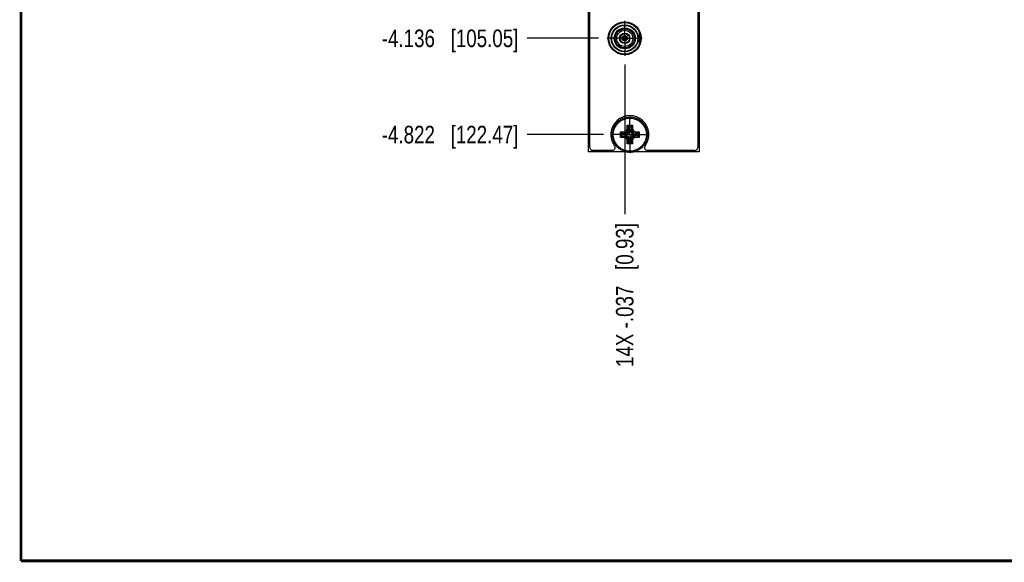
# Model space of a CAD drawing. Header units: inches. Extents: x 0.2 to 16.8, y 0.2 to 10.8.
# Tile 1 of 13: x 0.2 to 7.3, y 0.2 to 4.1. Entities that reach past the tile are written whole.
import ezdxf

# ---------------------------------------------------------------- set-up
doc = ezdxf.new("R2010")
doc.units = ezdxf.units.IN
doc.header["$LTSCALE"] = 0.935
doc.header["$MEASUREMENT"] = 0
doc.linetypes.add('CENTER', pattern=[0.6, 0.375, -0.075, 0.075, -0.075])
doc.layers.get('0').update_dxf_attribs({"linetype": 'CONTINUOUS'})
doc.layers.add('02___PRT_ALL_AXES', color=7, linetype='CONTINUOUS')
doc.layers.add('DIMENSIONS', color=7, linetype='CONTINUOUS')
doc.styles.get("Standard").update_dxf_attribs({"font": 'txt', "width": 0.8})
doc.dimstyles.new('DIMSTYLE_1', dxfattribs={"dimtxt": 0.125, "dimasz": 0.18, "dimexe": 0.18, "dimexo": 0.0625, "dimgap": 0.09, "dimtad": 0, "dimtih": 1, "dimtoh": 1, "dimdec": 3, "dimzin": 4, "dimdsep": 46, "dimtxsty": 'STANDARD', "dimblk": '_FILLED', "dimblk1": '_FILLED', "dimblk2": '_FILLED', "dimcen": 0.09, "dimadec": 0, "dimazin": 0, "dimtp": 0.01, "dimtm": 0.01, "dimtfac": 1, "dimtdec": 3, "dimtofl": 0, "dimtmove": 0, "dimatfit": 3, "dimldrblk": '_FILLED', "dimfxl": 1, "dimtolj": 1, "dimtzin": 4, "dimarcsym": 0})

# ---------------------------------------------------------------- blocks, each defined once
blk = doc.blocks.new('*D15')
at = {"layer": 'DIMENSIONS', "color": 2, "linetype": 'CONTINUOUS'}
blk.add_line((4.3632, 3.9792), (3.8559, 3.9792), dxfattribs=at)
at = {"layer": 'DIMENSIONS', "color": 2, "linetype": 'CONTINUOUS', "insert": (3.7934, 4.0417), "char_height": 0.125, "width": 1.525, "attachment_point": 3, "line_spacing_factor": 0.9}
blk.add_mtext('-4.136{\\Ftxt.shx;\\W1.000000;\\H0.125000; }[105.05]', dxfattribs=at)
blk = doc.blocks.new('_FILLED')
at = {"color": 0, "linetype": 'BYBLOCK'}
blk.add_solid([(0, 0), (-1, 0.174), (-1, -0.174)], dxfattribs=at)
blk = doc.blocks.new('*D16')
at = {"layer": 'DIMENSIONS', "color": 2, "linetype": 'CONTINUOUS'}
blk.add_line((4.3999, 3.2937), (3.8559, 3.2937), dxfattribs=at)
at = {"layer": 'DIMENSIONS', "color": 2, "linetype": 'CONTINUOUS', "insert": (3.7934, 3.3562), "char_height": 0.125, "width": 1.525, "attachment_point": 3, "line_spacing_factor": 0.9}
blk.add_mtext('-4.822{\\Ftxt.shx;\\W1.000000;\\H0.125000; }[122.47]', dxfattribs=at)
blk = doc.blocks.new('*D21')
at = {"layer": 'DIMENSIONS', "color": 2, "linetype": 'CONTINUOUS'}
blk.add_line((4.5508, 3.7916), (4.5508, 2.7272), dxfattribs=at)
at = {"layer": 'DIMENSIONS', "color": 2, "linetype": 'CONTINUOUS', "insert": (4.4883, 2.6647), "char_height": 0.125, "width": 1.625, "attachment_point": 3, "rotation": 90, "line_spacing_factor": 0.9}
blk.add_mtext('14X -.037{\\Ftxt.shx;\\W1.000000;\\H0.125000; }[0.93]', dxfattribs=at)

msp = doc.modelspace()

# ---------------------------------------------------------------- linework, layer by layer
at = {"color": 7, "linetype": 'CONTINUOUS'}
for p, q in [((4.2934, 3.1709), (4.2934, 8.2379)), ((4.3034, 3.2012), (4.3034, 8.2082)), ((5.0714, 8.2082), (5.0714, 3.2012)), ((5.0814, 8.2379), (5.0814, 3.1709)), ((4.6551, 3.9371), (4.6551, 4.0207)), ((4.6591, 4.0092), (4.6591, 3.9486)), ((4.5325, 3.9815), (4.54, 3.9815)), ((4.5325, 3.9763), (4.54, 3.9763)), ((4.5483, 3.9897), (4.5483, 3.9972)), ((4.5483, 3.9606), (4.5483, 3.9681)), ((4.5534, 3.9972), (4.5534, 3.9897)), ((4.5534, 3.9606), (4.5534, 3.9681)), ((4.5616, 3.9815), (4.5691, 3.9815)), ((4.5691, 3.9763), (4.5616, 3.9763)), ((4.6591, 3.9974), (4.6618, 3.9974)), ((4.6591, 3.9604), (4.6618, 3.9604)), ((4.4853, 3.3718), (4.4964, 3.3732)), ((4.4868, 3.3607), (4.4853, 3.3718)), ((4.4964, 3.3844), (4.5076, 3.3844)), ((4.4964, 3.3732), (4.4964, 3.3844)), ((4.5076, 3.3844), (4.5091, 3.3955)), ((4.5091, 3.3955), (4.5202, 3.3941)), ((4.5202, 3.3941), (4.5231, 3.4049)), ((4.5231, 3.4049), (4.5339, 3.402)), ((4.5339, 3.402), (4.5382, 3.4123)), ((4.5382, 3.4123), (4.5485, 3.4081)), ((4.5485, 3.4081), (4.5541, 3.4178)), ((4.5541, 3.4178), (4.5638, 3.4122)), ((4.5638, 3.4122), (4.5706, 3.421)), ((4.5706, 3.421), (4.5795, 3.4142)), ((4.5795, 3.4142), (4.5874, 3.4221)), ((4.5874, 3.4221), (4.5954, 3.4142)), ((4.5954, 3.4142), (4.6042, 3.421)), ((4.6042, 3.421), (4.6111, 3.4122)), ((4.6111, 3.4122), (4.6208, 3.4178)), ((4.6208, 3.4178), (4.6264, 3.4081)), ((4.6264, 3.4081), (4.6367, 3.4123)), ((4.6367, 3.4123), (4.641, 3.402)), ((4.641, 3.402), (4.6518, 3.4049)), ((4.6518, 3.4049), (4.6547, 3.3941)), ((4.6547, 3.3941), (4.6658, 3.3955)), ((4.6658, 3.3955), (4.6673, 3.3844)), ((4.6673, 3.3844), (4.6785, 3.3844)), ((4.6785, 3.3844), (4.6785, 3.3732)), ((4.6785, 3.3732), (4.6896, 3.3718)), ((4.6896, 3.3718), (4.6881, 3.3607)), ((4.4587, 3.2934), (4.4666, 3.3013)), ((4.4598, 3.3102), (4.4687, 3.317)), ((4.4666, 3.3013), (4.4598, 3.3102)), ((4.4631, 3.3267), (4.4728, 3.3323)), ((4.4687, 3.317), (4.4631, 3.3267)), ((4.4685, 3.3427), (4.4788, 3.347)), ((4.4728, 3.3323), (4.4685, 3.3427)), ((4.4759, 3.3578), (4.4868, 3.3607)), ((4.4788, 3.347), (4.4759, 3.3578)), ((4.5212, 3.3128), (4.5302, 3.304)), ((4.5639, 3.3013), (4.5321, 3.303)), ((4.5474, 3.3133), (4.5496, 3.3034)), ((4.5497, 3.3033), (4.5496, 3.3034)), ((4.5497, 3.3033), (4.5679, 3.3013)), ((4.5614, 3.3195), (4.5689, 3.312)), ((4.5639, 3.3013), (4.5679, 3.3013)), ((4.5639, 3.2855), (4.5639, 3.3013)), ((4.5676, 3.3334), (4.5775, 3.3313)), ((4.5679, 3.3013), (4.5759, 3.3049)), ((4.5681, 3.3597), (4.5769, 3.3507)), ((4.5689, 3.312), (4.5759, 3.3049)), ((4.5759, 3.3049), (4.5795, 3.313)), ((4.5775, 3.3313), (4.5775, 3.3311)), ((4.5775, 3.3311), (4.5795, 3.313)), ((4.5779, 3.3487), (4.5796, 3.3169)), ((4.5795, 3.313), (4.5796, 3.3169)), ((4.5796, 3.3169), (4.5953, 3.3169)), ((4.597, 3.3487), (4.5953, 3.3169)), ((4.5953, 3.3169), (4.5954, 3.313)), ((4.5973, 3.3311), (4.5954, 3.313)), ((4.5954, 3.313), (4.599, 3.3049)), ((4.5973, 3.3311), (4.5974, 3.3313)), ((4.6073, 3.3334), (4.5974, 3.3313)), ((4.6068, 3.3597), (4.598, 3.3507)), ((4.606, 3.312), (4.599, 3.3049)), ((4.599, 3.3049), (4.607, 3.3013)), ((4.6135, 3.3195), (4.606, 3.312)), ((4.6251, 3.3033), (4.607, 3.3013)), ((4.607, 3.3013), (4.611, 3.3013)), ((4.6427, 3.303), (4.611, 3.3013)), ((4.611, 3.3013), (4.611, 3.2855)), ((4.6253, 3.3034), (4.6251, 3.3033)), ((4.6275, 3.3133), (4.6253, 3.3034)), ((4.6537, 3.3128), (4.6447, 3.3039)), ((4.6881, 3.3607), (4.6989, 3.3578)), ((4.6989, 3.3578), (4.696, 3.347)), ((4.696, 3.347), (4.7064, 3.3427)), ((4.7064, 3.3427), (4.7021, 3.3323)), ((4.7021, 3.3323), (4.7118, 3.3267)), ((4.7118, 3.3267), (4.7062, 3.317)), ((4.7062, 3.317), (4.7151, 3.3102)), ((4.7151, 3.3102), (4.7083, 3.3013)), ((4.7083, 3.3013), (4.7162, 3.2934)), ((4.4666, 3.2855), (4.4587, 3.2934)), ((4.4598, 3.2766), (4.4666, 3.2855)), ((4.4687, 3.2698), (4.4598, 3.2766)), ((4.4631, 3.2601), (4.4687, 3.2698)), ((4.4728, 3.2545), (4.4631, 3.2601)), ((4.4685, 3.2441), (4.4728, 3.2545)), ((4.4788, 3.2399), (4.4685, 3.2441)), ((4.4759, 3.229), (4.4788, 3.2399)), ((4.4868, 3.2261), (4.4759, 3.229)), ((4.5212, 3.274), (4.5302, 3.2828)), ((4.5321, 3.2838), (4.5639, 3.2855)), ((4.5474, 3.2736), (4.5496, 3.2834)), ((4.5496, 3.2834), (4.5497, 3.2835)), ((4.5497, 3.2835), (4.5679, 3.2855)), ((4.5614, 3.2673), (4.5689, 3.2748)), ((4.5679, 3.2855), (4.5639, 3.2855)), ((4.5775, 3.2555), (4.5676, 3.2534)), ((4.5759, 3.2819), (4.5679, 3.2855)), ((4.5769, 3.2361), (4.5681, 3.2272)), ((4.5689, 3.2748), (4.5759, 3.2819)), ((4.5795, 3.2738), (4.5759, 3.2819)), ((4.5775, 3.2557), (4.5795, 3.2738)), ((4.5775, 3.2557), (4.5775, 3.2555)), ((4.5796, 3.2699), (4.5779, 3.2381)), ((4.5796, 3.2699), (4.5795, 3.2738)), ((4.5953, 3.2699), (4.5796, 3.2699)), ((4.5953, 3.2699), (4.5954, 3.2738)), ((4.597, 3.2381), (4.5953, 3.2699)), ((4.599, 3.2819), (4.5954, 3.2738)), ((4.5973, 3.2557), (4.5954, 3.2738)), ((4.5974, 3.2555), (4.5973, 3.2557)), ((4.6073, 3.2534), (4.5974, 3.2555)), ((4.6068, 3.2272), (4.598, 3.2361)), ((4.607, 3.2855), (4.599, 3.2819)), ((4.606, 3.2748), (4.599, 3.2819)), ((4.6135, 3.2673), (4.606, 3.2748)), ((4.611, 3.2855), (4.607, 3.2855)), ((4.6251, 3.2835), (4.607, 3.2855)), ((4.6427, 3.2838), (4.611, 3.2855)), ((4.6251, 3.2835), (4.6253, 3.2834)), ((4.6275, 3.2736), (4.6253, 3.2834)), ((4.6537, 3.274), (4.6447, 3.2828)), ((4.6989, 3.229), (4.6881, 3.2261)), ((4.7064, 3.2441), (4.696, 3.2399)), ((4.696, 3.2399), (4.6989, 3.229)), ((4.7118, 3.2601), (4.7021, 3.2545)), ((4.7021, 3.2545), (4.7064, 3.2441)), ((4.7151, 3.2766), (4.7062, 3.2698)), ((4.7062, 3.2698), (4.7118, 3.2601)), ((4.7162, 3.2934), (4.7083, 3.2855)), ((4.7083, 3.2855), (4.7151, 3.2766)), ((4.5531, 3.1709), (4.2934, 3.1709)), ((4.4631, 3.1812), (4.3234, 3.1812)), ((4.4853, 3.215), (4.4868, 3.2261)), ((4.4964, 3.2136), (4.4853, 3.215)), ((4.4964, 3.2024), (4.4964, 3.2136)), ((4.5076, 3.2024), (4.4964, 3.2024)), ((4.5091, 3.1913), (4.5076, 3.2024)), ((4.5202, 3.1927), (4.5091, 3.1913)), ((4.5231, 3.1819), (4.5202, 3.1927)), ((4.5339, 3.1848), (4.5231, 3.1819)), ((4.5382, 3.1745), (4.5339, 3.1848)), ((4.5485, 3.1787), (4.5382, 3.1745)), ((4.5541, 3.169), (4.5485, 3.1787)), ((4.5638, 3.1746), (4.5541, 3.169)), ((4.5667, 3.1709), (4.5573, 3.1709)), ((4.5706, 3.1658), (4.5638, 3.1746)), ((4.5795, 3.1726), (4.5706, 3.1658)), ((4.5812, 3.1709), (4.5773, 3.1709)), ((4.5874, 3.1647), (4.5795, 3.1726)), ((4.5954, 3.1726), (4.5874, 3.1647)), ((4.5975, 3.1709), (4.5937, 3.1709)), ((4.6042, 3.1658), (4.5954, 3.1726)), ((4.6111, 3.1746), (4.6042, 3.1658)), ((4.6176, 3.1709), (4.6082, 3.1709)), ((4.6208, 3.169), (4.6111, 3.1746)), ((4.6264, 3.1787), (4.6208, 3.169)), ((5.0814, 3.1709), (4.6218, 3.1709)), ((4.6367, 3.1745), (4.6264, 3.1787)), ((4.641, 3.1848), (4.6367, 3.1745)), ((4.6518, 3.1819), (4.641, 3.1848)), ((4.6547, 3.1927), (4.6518, 3.1819)), ((4.6658, 3.1913), (4.6547, 3.1927)), ((4.6673, 3.2024), (4.6658, 3.1913)), ((4.6785, 3.2024), (4.6673, 3.2024)), ((4.6896, 3.215), (4.6785, 3.2136)), ((4.6785, 3.2136), (4.6785, 3.2024)), ((4.6881, 3.2261), (4.6896, 3.215)), ((5.0514, 3.1812), (4.7118, 3.1812))]:
    msp.add_line(p, q, dxfattribs=at)
at = {"color": 9, "linetype": 'CONTINUOUS'}
for p, q in [((4.5212, 3.3128), (4.5474, 3.3133)), ((4.5212, 3.274), (4.5212, 3.3128)), ((4.5302, 3.2828), (4.5302, 3.304)), ((4.5321, 3.303), (4.5497, 3.3033)), ((4.5474, 3.3133), (4.5614, 3.3195)), ((4.5496, 3.3034), (4.5689, 3.312)), ((4.5614, 3.3195), (4.5676, 3.3334)), ((4.5676, 3.3334), (4.5681, 3.3597)), ((4.5681, 3.3597), (4.6068, 3.3597)), ((4.5689, 3.312), (4.5775, 3.3313)), ((4.5769, 3.3507), (4.598, 3.3507)), ((4.5775, 3.3311), (4.5779, 3.3487)), ((4.597, 3.3487), (4.5973, 3.3311)), ((4.5974, 3.3313), (4.606, 3.312)), ((4.606, 3.312), (4.6253, 3.3034)), ((4.6068, 3.3597), (4.6073, 3.3334)), ((4.6073, 3.3334), (4.6135, 3.3195)), ((4.6135, 3.3195), (4.6275, 3.3133)), ((4.6251, 3.3033), (4.6427, 3.303)), ((4.6275, 3.3133), (4.6537, 3.3128)), ((4.6447, 3.3039), (4.6447, 3.2828)), ((4.6537, 3.3128), (4.6537, 3.274)), ((4.5474, 3.2736), (4.5212, 3.274)), ((4.5497, 3.2835), (4.5321, 3.2838)), ((4.5614, 3.2673), (4.5474, 3.2736)), ((4.5496, 3.2834), (4.5689, 3.2748)), ((4.5676, 3.2534), (4.5614, 3.2673)), ((4.5681, 3.2272), (4.5676, 3.2534)), ((4.6068, 3.2272), (4.5681, 3.2272)), ((4.5775, 3.2555), (4.5689, 3.2748)), ((4.598, 3.2362), (4.5769, 3.2361)), ((4.5779, 3.2381), (4.5775, 3.2557)), ((4.5973, 3.2557), (4.597, 3.2381)), ((4.606, 3.2748), (4.5974, 3.2555)), ((4.6253, 3.2834), (4.606, 3.2748)), ((4.6073, 3.2534), (4.6068, 3.2272)), ((4.6135, 3.2673), (4.6073, 3.2534)), ((4.6275, 3.2736), (4.6135, 3.2673)), ((4.6427, 3.2838), (4.6251, 3.2835)), ((4.6537, 3.274), (4.6275, 3.2736))]:
    msp.add_line(p, q, dxfattribs=at)
at = {"color": 7, "linetype": 'CONTINUOUS', "const_width": 0.02}
for points in [[(0.25, 10.7586), (0.25, 0.2586)], [(0.25, 0.2586), (16.75, 0.2586)]]:
    msp.add_lwpolyline(points, dxfattribs=at)
at = {"color": 7, "linetype": 'CONTINUOUS'}
for centre, radius in [((4.5508, 3.9792), 0.1175), ((4.5508, 3.9789), 0.1125), ((4.5508, 3.9789), 0.0965), ((4.5508, 3.9789), 0.0925), ((4.5508, 3.9789), 0.0748), ((4.5508, 3.9789), 0.0679), ((4.5508, 3.9789), 0.0571), ((4.5508, 3.9789), 0.0374), ((4.5508, 3.9789), 0.0335), ((4.5508, 3.9789), 0.0187), ((4.5508, 3.9789), 0.0185), ((4.5508, 3.9789), 0.0111), ((4.5874, 3.2934), 0.1181)]:
    msp.add_circle(centre, radius, dxfattribs=at)
for centre, radius, start, end in [((4.5508, 3.9789), 0.0167, 98.79741, 171.20259), ((4.5508, 3.9789), 0.0167, 188.79741, 261.20259), ((4.5508, 3.9789), 0.0167, 8.79741, 81.20259), ((4.5508, 3.9789), 0.0167, 278.79741, 351.20259), ((4.5874, 3.2937), 0.135, 323.36079, 216.63921), ((4.5876, 3.2932), 0.1227, 138.75767, 139.44356), ((4.5877, 3.2932), 0.1228, 138.02313, 138.75768), ((4.5873, 3.2936), 0.1223, 131.23904, 131.97668), ((4.5874, 3.2935), 0.1224, 130.55107, 131.23905), ((4.5873, 3.2936), 0.1223, 123.00321, 124.45867), ((4.5874, 3.2934), 0.1225, 115.55033, 116.95499), ((4.5874, 3.2935), 0.1224, 108.03197, 109.48025), ((4.5875, 3.2933), 0.1226, 100.53598, 101.94567), ((4.5874, 3.2938), 0.1221, 93.04523, 94.49197), ((4.5874, 3.2928), 0.1231, 85.51604, 86.95196), ((4.5875, 3.2937), 0.1222, 78.03834, 79.45243), ((4.5874, 3.2933), 0.1226, 70.53356, 71.98039), ((4.5872, 3.2929), 0.1231, 63.03897, 64.43681), ((4.5881, 3.2944), 0.1213, 55.53901, 57.00694), ((4.587, 3.2928), 0.1232, 48.76524, 49.44843), ((4.587, 3.2929), 0.1232, 48.03286, 48.76526), ((4.5877, 3.2937), 0.1221, 41.2281, 41.96667), ((4.5875, 3.2935), 0.1224, 40.54039, 41.22813), ((4.5878, 3.2934), 0.1229, 175.4988, 176.937), ((4.5868, 3.2936), 0.1218, 168.05972, 169.47843), ((4.5881, 3.2932), 0.1232, 160.52409, 161.96382), ((4.5871, 3.2936), 0.1221, 153.03552, 154.44481), ((4.5876, 3.2933), 0.1226, 145.55189, 147.00333), ((4.5874, 3.2934), 0.1225, 33.01701, 34.46996), ((4.5871, 3.2932), 0.1229, 25.54921, 26.94932), ((4.5878, 3.2935), 0.1222, 18.02813, 19.47968), ((4.5874, 3.2934), 0.1226, 10.54173, 11.95178), ((4.5874, 3.2934), 0.1226, 3.04775, 4.48961), ((4.5878, 3.2935), 0.1229, 183.063, 184.5012), ((4.5868, 3.2933), 0.1218, 190.52157, 191.94028), ((4.5881, 3.2936), 0.1232, 198.03618, 199.47591), ((4.5871, 3.2932), 0.1221, 205.55519, 206.96448), ((4.5871, 3.2936), 0.1229, 333.05068, 334.45079), ((4.5878, 3.2933), 0.1222, 340.52032, 341.97187), ((4.5874, 3.2934), 0.1226, 348.04822, 349.45827), ((4.5874, 3.2934), 0.1226, 355.51039, 356.95225), ((4.3234, 3.2012), 0.02, 180, 270), ((4.4631, 3.2012), 0.02, 270, 36.63921), ((4.5876, 3.2935), 0.1226, 212.99667, 214.44811), ((4.5876, 3.2936), 0.1227, 220.55644, 221.24233), ((4.5877, 3.2936), 0.1228, 221.24232, 221.97688), ((4.5873, 3.2932), 0.1223, 228.02332, 228.76096), ((4.5874, 3.2933), 0.1224, 228.76095, 229.44893), ((4.5873, 3.2932), 0.1223, 235.54132, 236.99678), ((4.5874, 3.2934), 0.1225, 243.04501, 244.44967), ((4.5874, 3.2933), 0.1224, 250.51975, 251.96803), ((4.5875, 3.2935), 0.1226, 258.05433, 259.46402), ((4.5874, 3.2931), 0.1221, 265.50803, 266.95477), ((4.5874, 3.294), 0.1231, 273.04804, 274.48396), ((4.5875, 3.2931), 0.1222, 280.54757, 281.96166), ((4.5874, 3.2935), 0.1226, 288.01961, 289.46644), ((4.5872, 3.2939), 0.1231, 295.56319, 296.96103), ((4.5881, 3.2924), 0.1213, 302.99306, 304.46099), ((4.587, 3.294), 0.1232, 310.55157, 311.23476), ((4.587, 3.2939), 0.1232, 311.23474, 311.96714), ((4.5877, 3.2931), 0.1221, 318.03333, 318.7719), ((4.5875, 3.2933), 0.1224, 318.77187, 319.45961), ((4.5874, 3.2934), 0.1225, 325.53004, 326.98299), ((4.7118, 3.2012), 0.02, 143.36079, 270), ((5.0514, 3.2012), 0.02, 270, 360)]:
    msp.add_arc(centre, radius, start, end, dxfattribs=at)
msp.add_ellipse((4.5323, 3.2738), major_axis=(-0.0001, 0.01), ratio=0.487612, start_param=0.023739, end_param=0.442618, dxfattribs=at)
for points, knots in [([(4.5302, 3.304), (4.5303, 3.3038), (4.5306, 3.3036), (4.5311, 3.3033), (4.5316, 3.3031), (4.532, 3.303), (4.5321, 3.303)], [0, 0, 0, 0, 0.277988, 0.533408, 0.771757, 1, 1, 1, 1]), ([(4.5779, 3.3487), (4.5778, 3.3488), (4.5778, 3.3489), (4.5778, 3.3492), (4.5777, 3.3495), (4.5776, 3.3497), (4.5775, 3.3499), (4.5774, 3.3501), (4.5773, 3.3502), (4.5771, 3.3504), (4.577, 3.3506), (4.5769, 3.3507)], [0, 0, 0, 0, 0.114186, 0.229951, 0.34839, 0.470487, 0.596314, 0.660458, 0.725405, 0.858885, 1, 1, 1, 1]), ([(4.598, 3.3507), (4.5979, 3.3505), (4.5976, 3.3502), (4.5973, 3.3497), (4.5971, 3.3492), (4.597, 3.3489), (4.597, 3.3487)], [0, 0, 0, 0, 0.277988, 0.533408, 0.771757, 1, 1, 1, 1]), ([(4.6427, 3.303), (4.6428, 3.303), (4.643, 3.303), (4.6432, 3.3031), (4.6435, 3.3031), (4.6437, 3.3033), (4.6439, 3.3034), (4.6441, 3.3035), (4.6443, 3.3036), (4.6445, 3.3037), (4.6446, 3.3039), (4.6447, 3.3039)], [0, 0, 0, 0, 0.114186, 0.229951, 0.34839, 0.470487, 0.596314, 0.660458, 0.725405, 0.858885, 1, 1, 1, 1]), ([(4.5769, 3.2361), (4.577, 3.2362), (4.5771, 3.2364), (4.5773, 3.2366), (4.5774, 3.2367), (4.5775, 3.2369), (4.5776, 3.2371), (4.5777, 3.2374), (4.5778, 3.2376), (4.5778, 3.2379), (4.5778, 3.238), (4.5779, 3.2381)], [0, 0, 0, 0, 0.141114, 0.274561, 0.339502, 0.403654, 0.529499, 0.651607, 0.770047, 0.885813, 1, 1, 1, 1]), ([(4.598, 3.2362), (4.598, 3.2362), (4.5978, 3.2363), (4.5977, 3.2365), (4.5976, 3.2366), (4.5975, 3.2367), (4.5974, 3.2369), (4.5973, 3.2371), (4.5972, 3.2374), (4.5971, 3.2376), (4.5971, 3.2379), (4.597, 3.238), (4.597, 3.2381)], [0, 0, 0, 0, 0.14329, 0.213406, 0.281911, 0.348461, 0.412986, 0.537158, 0.656765, 0.7733, 0.887455, 1, 1, 1, 1]), ([(4.6447, 3.2828), (4.6446, 3.283), (4.6443, 3.2833), (4.6438, 3.2836), (4.6433, 3.2837), (4.6429, 3.2838), (4.6427, 3.2838)], [0, 0, 0, 0, 0.277988, 0.533408, 0.771757, 1, 1, 1, 1])]:
    msp.add_open_spline(points, degree=3, knots=knots, dxfattribs=at)
at = {"layer": '02___PRT_ALL_AXES', "color": 7, "linetype": 'CENTER'}
for p, q in [((4.5508, 3.9792), (4.5508, 4.1043)), ((4.5508, 3.9792), (4.4257, 3.9792)), ((4.5508, 3.9792), (4.6759, 3.9792)), ((4.5508, 3.9792), (4.5508, 3.8541)), ((4.5874, 3.2937), (4.5874, 3.4187)), ((4.5874, 3.2937), (4.4624, 3.2937)), ((4.5874, 3.2937), (4.7125, 3.2937)), ((4.5874, 3.2937), (4.5874, 3.1686))]:
    msp.add_line(p, q, dxfattribs=at)

# ---------------------------------------------------------------- dimensions: what is measured, and where the dimension line sits
at = {"layer": 'DIMENSIONS', "color": 2, "linetype": 'CONTINUOUS'}
for feature_location, offset, dtype, origin, text, picture, middle in [((4.3632, 3.9792), (-0.5073, 0), 0, (4.4257, 8.1152), '-<>', '*D15', (2.7809, 3.9792)), ((4.3999169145, 3.293652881), (-0.543975, 0), 0, (4.4624169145, 8.115152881), '-<>', '*D16', (2.7809419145, 3.293652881)), ((4.5508, 3.7916), (0, -1.0644), 1, (4.5874, 3.8541), '14X -<>', '*D21', (4.6852, 1.584))]:
    dim = msp.add_ordinate_dim(feature_location=feature_location, offset=offset, dtype=dtype, origin=origin, text=text, dimstyle='DIMSTYLE_1', dxfattribs=at)
    dim.commit()
    dim.dimension.update_dxf_attribs({"geometry": picture, "text_midpoint": middle})

doc.saveas('drawing.dxf')
